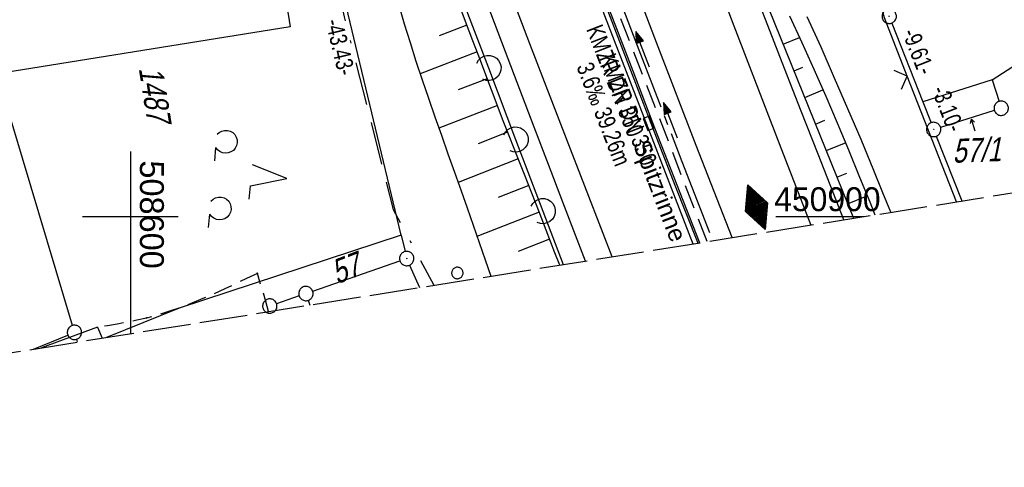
# Model space of a CAD drawing. Extents: x 508367 to 508796, y 450874 to 451833.
# Tile 3 of 37: x 508588 to 508691, y 450874 to 450921. Entities that reach past the tile are written whole.
import ezdxf

# ---------------------------------------------------------------- set-up
doc = ezdxf.new("R2010")
doc.units = 0
doc.header["$LTSCALE"] = 10
doc.header["$MEASUREMENT"] = 0
for name, pattern in [('ACAD_ISO16W100', [73, 15, -6.5, 15, -6.5, 15, -7, 1, -7]), ('ACHSE', [5.5, 4, -0.5, 0.5, -0.5]), ('AUSGEZOGEN', [0]), ('LT00', [0]), ('LT11', [0.3, 0.2, -0.1]), ('LT14', [0.6, 0.5, -0.1]), ('STRICHLINIE2', [0.375, 0.25, -0.125])]:
    doc.linetypes.add(name, pattern=pattern)
doc.layers.get('0').update_dxf_attribs({"linetype": 'LT00'})
for name, color, linetype in [('--EK_FBR', 250, 'LT00'), ('--EK_Halt-Pfeil', 4, 'LT00'), ('--EK_Haltung', 7, 'STRICHLINIE2'), ('--EK_Haltung-Text', 140, 'LT00'), ('--EL_DFK_AB_L', 21, 'LT00'), ('--EL_DFK_AB_P', 7, 'LT00'), ('--EL_Halt-Pfeil', 4, 'LT00'), ('--EL_Haltung', 182, 'STRICHLINIE2'), ('--EL_Haltung-Text', 182, 'LT00'), ('-AX-093', 35, 'ACHSE'), ('-HTP-40O', 11, 'Continuous'), ('ABSTAND', 8, 'LT00'), ('BAB-KABEL', 220, 'ACAD_ISO16W100'), ('BW_TEXT_B', 20, 'AUSGEZOGEN'), ('DFK_AB_L', 21, 'LT00'), ('DFK_AB_P', 7, 'LT00'), ('DFK_FLUR_NR', 250, 'LT00'), ('DFK_FLURNR_PFEIL', 250, 'LT00'), ('DFK_GZPKT', 250, 'LT00'), ('DFK_KATASTER', 250, 'LT00'), ('DFK_NUTZUNG', 250, 'LT00'), ('DFK_VERMPKT', 252, 'LT00'), ('RINNE_TEXT', 11, 'Continuous'), ('V121_AFBR_BAB', 250, 'LT00'), ('V121_BOESCH', 250, 'LT00'), ('V121_BOSCHUNG', 250, 'LT00'), ('V121_FELDWEG', 250, 'LT11'), ('V121_GRABEN', 250, 'LT00'), ('V121_H_BORD', 8, 'LT00'), ('V121_LAERM', 11, 'LT00'), ('V121_LD_MARK', 250, 'LT00'), ('V121_RASTER', 250, 'LT00'), ('V121_RINNE', 182, 'LT00'), ('V121_SINKK', 182, 'LT00'), ('V121_ZAUN', 40, 'LT00'), ('V122_AFBR_BAB', 250, 'LT00'), ('V122_BOESCH', 250, 'LT00'), ('V122_BOSCHUNG', 250, 'LT00'), ('V122_FELDWEG', 250, 'LT11'), ('V122_GRABEN', 250, 'LT00'), ('V122_H_BORD', 8, 'LT00'), ('V122_LAERM', 11, 'LT00'), ('V122_LD_MARK', 250, 'LT00'), ('V122_RASTER', 250, 'LT00'), ('V122_RINNE', 182, 'LT00'), ('V122_SINKK', 182, 'LT00'), ('V122_ZAUN', 40, 'LT00')]:
    doc.layers.add(name, color=color, linetype=linetype)
doc.layers.add('-BLATT_121-RAND', color=7, linetype='LT14', plot=False)
doc.styles.add('Arial', font='ARIAL.TTF')
doc.styles.add('Haltungsbeschriftung', font='ARIAL.TTF', dxfattribs={"width": 0.75})
doc.styles.get("Standard").update_dxf_attribs({"font": 'ARIAL.TTF'})

# ---------------------------------------------------------------- blocks, each defined once
blk = doc.blocks.new('SYMB7060')
at = {"color": 0, "linetype": 'ByBlock'}
for p, q in [((-0.26, 0), (0, 0)), ((-0.08, 0.045), (0, 0)), ((0, 0), (-0.08, -0.045))]:
    blk.add_line(p, q, dxfattribs=at)
blk = doc.blocks.new('SYMB7010')
at = {"color": 0, "linetype": 'ByBlock'}
for points in [[(-0.031408, 0.499213), (-0.093728, 0.49134), (-0.15457, 0.475719), (-0.212975, 0.452595), (-0.268021, 0.422333), (-0.31884, 0.385411), (-0.36463, 0.342411), (-0.40467, 0.29401), (-0.438329, 0.240973), (-0.465074, 0.184136), (-0.484486, 0.124395), (-0.496256, 0.062692), (-0.5002, 0)], [(-0.5002, 0), (-0.496256, -0.062692), (-0.484486, -0.124395), (-0.465075, -0.184136), (-0.438329, -0.240973), (-0.404671, -0.29401), (-0.36463, -0.342411), (-0.31884, -0.385411), (-0.268021, -0.422333), (-0.212975, -0.452595), (-0.154571, -0.475719), (-0.093728, -0.49134), (-0.031408, -0.499213), (0.031408, -0.499213)], [(0.5002, 0), (0.496256, 0.062692), (0.484485, 0.124395), (0.465074, 0.184136), (0.438329, 0.240973), (0.40467, 0.29401), (0.36463, 0.342411), (0.31884, 0.385411), (0.268021, 0.422333), (0.212975, 0.452595), (0.15457, 0.475719), (0.093728, 0.49134), (0.031408, 0.499213), (-0.031408, 0.499213)], [(0.031408, -0.499213), (0.093728, -0.491341), (0.15457, -0.475719), (0.212975, -0.452595), (0.268021, -0.422333), (0.31884, -0.385411), (0.36463, -0.342411), (0.404671, -0.294011), (0.438329, -0.240974), (0.465075, -0.184136), (0.484486, -0.124395), (0.496256, -0.062692), (0.500201, 0)]]:
    blk.add_lwpolyline(points, dxfattribs=at)
blk = doc.blocks.new('SYMB7201')
at = {"color": 0, "linetype": 'ByBlock'}
for p, q in [((0, 0.385), (-0.11, 0.015)), ((-0.255, -0.385), (-0.115, -0.385)), ((0.445, -0.385), (0.585, -0.385))]:
    blk.add_line(p, q, dxfattribs=at)
for points in [[(0.25, 0.015), (0.11, 0.015), (0, 0.385)], [(-0.393816, -0.383308), (-0.416239, -0.362945), (-0.432849, -0.337617), (-0.442589, -0.308936), (-0.444836, -0.27873), (-0.439449, -0.248923), (-0.426769, -0.221415), (-0.407606, -0.197958), (-0.38318, -0.180047), (-0.355047, -0.168823), (-0.325, -0.165), (-0.294953, -0.168823), (-0.26682, -0.180047), (-0.242394, -0.197959), (-0.223231, -0.221415), (-0.210551, -0.248923), (-0.205164, -0.27873), (-0.207411, -0.308936), (-0.21715, -0.337617), (-0.233761, -0.362945), (-0.256184, -0.383308)], [(0.306185, -0.383308), (0.283761, -0.362945), (0.267151, -0.337617), (0.257411, -0.308936), (0.255164, -0.27873), (0.260552, -0.248923), (0.273231, -0.221415), (0.292394, -0.197958), (0.31682, -0.180047), (0.344953, -0.168823), (0.375, -0.165), (0.405047, -0.168823), (0.43318, -0.180047), (0.457606, -0.197959), (0.476769, -0.221415), (0.489449, -0.248923), (0.494836, -0.27873), (0.492589, -0.308936), (0.48285, -0.337617), (0.466239, -0.362945), (0.443816, -0.383308)]]:
    blk.add_lwpolyline(points, dxfattribs=at)
blk = doc.blocks.new('SYMB0003')
at = {"color": 0, "linetype": 'ByBlock'}
for p, q in [((-0.015712, 0), (0.010166, 0.012015)), ((0, -0.021257), (-0.015712, 0)), ((0.010166, 0.012015), (0, -0.021257))]:
    blk.add_line(p, q, dxfattribs=at)
for points in [[(-0.031395, 0.499013), (-0.093691, 0.491144), (-0.154509, 0.475528), (-0.21289, 0.452414), (-0.267913, 0.422164), (-0.318712, 0.385257), (-0.364484, 0.342274), (-0.404509, 0.293893), (-0.438154, 0.240877), (-0.464888, 0.184062), (-0.484292, 0.124345), (-0.496058, 0.062667), (-0.5, 0)], [(-0.5, 0), (-0.496058, -0.062667), (-0.484292, -0.124345), (-0.464888, -0.184062), (-0.438154, -0.240877), (-0.404509, -0.293893), (-0.364485, -0.342274), (-0.318712, -0.385257), (-0.267914, -0.422164), (-0.21289, -0.452414), (-0.154509, -0.475529), (-0.093691, -0.491144), (-0.031395, -0.499014), (0.031395, -0.499014)], [(0.5, 0), (0.496057, 0.062667), (0.484292, 0.124345), (0.464888, 0.184062), (0.438153, 0.240877), (0.404509, 0.293893), (0.364484, 0.342274), (0.318712, 0.385257), (0.267913, 0.422164), (0.21289, 0.452414), (0.154509, 0.475528), (0.093691, 0.491144), (0.031395, 0.499013), (-0.031395, 0.499013)], [(0.031395, -0.499014), (0.093691, -0.491144), (0.154509, -0.475529), (0.21289, -0.452414), (0.267914, -0.422164), (0.318712, -0.385257), (0.364485, -0.342274), (0.404509, -0.293893), (0.438154, -0.240877), (0.464889, -0.184062), (0.484292, -0.124345), (0.496058, -0.062667), (0.5, 0)]]:
    blk.add_lwpolyline(points, dxfattribs=at)
blk = doc.blocks.new('SYMB0011')
at = {"color": 0, "linetype": 'ByBlock'}
for p, q in [((0.5, 0), (-0.5, 0)), ((0, 0.5), (0, -0.5))]:
    blk.add_line(p, q, dxfattribs=at)
blk = doc.blocks.new('SYMB7122')
at = {"color": 0, "linetype": 'ByBlock'}
for points in [[(-0.109975, -0.002365), (-0.106745, 0.026562), (-0.096041, 0.053629), (-0.078613, 0.076941), (-0.055681, 0.094866), (-0.028851, 0.106149), (0, 0.11)], [(0, 0.11), (0.028851, 0.106149), (0.055681, 0.094866), (0.078613, 0.076941), (0.096041, 0.053629), (0.106745, 0.026562), (0.109975, -0.002365)], [(-0.075234, -0.080249), (-0.093647, -0.057708), (-0.105504, -0.031126), (-0.109975, -0.002365)], [(0.109975, -0.002365), (0.105504, -0.031126), (0.093647, -0.057708), (0.075234, -0.080249)]]:
    blk.add_lwpolyline(points, dxfattribs=at)
blk = doc.blocks.new('SYMB0024')
at = {"color": 0, "linetype": 'ByBlock'}
for p, q in [((-0.5, 0.5), (0, 0)), ((0, 0), (0.5, 0.5))]:
    blk.add_line(p, q, dxfattribs=at)
blk = doc.blocks.new('SYMB0652')
at = {"color": 0, "linetype": 'ByBlock'}
blk.add_lwpolyline([(-0.15, -0.075), (0.15, -0.075), (0.15, 0.075), (-0.15, 0.075), (-0.15, -0.075)], dxfattribs=at)
blk = doc.blocks.new('SYMB71')
at = {"color": 0, "linetype": 'ByBlock'}
for p, q in [((-0.5, 0), (0, 0.25)), ((-0.08, -0.21), (-0.08, 0.21)), ((-0.06, -0.22), (-0.06, 0.22)), ((-0.04, -0.23), (-0.04, 0.23)), ((-0.02, -0.24), (-0.02, 0.24)), ((0, 0.25), (0.5, 0)), ((0, -0.25), (0, 0.25)), ((0.02, -0.24), (0.02, 0.24)), ((0.04, -0.23), (0.04, 0.23)), ((0.06, -0.22), (0.06, 0.22)), ((0.08, -0.21), (0.08, 0.21)), ((0, -0.25), (-0.5, 0)), ((-0.5, 0), (-0.5, 0)), ((-0.48, -0.01), (-0.48, 0.01)), ((-0.46, -0.02), (-0.46, 0.02)), ((-0.44, -0.03), (-0.44, 0.03)), ((-0.42, -0.04), (-0.42, 0.04)), ((-0.4, -0.05), (-0.4, 0.05)), ((-0.38, -0.06), (-0.38, 0.06)), ((-0.36, -0.07), (-0.36, 0.07)), ((-0.34, -0.08), (-0.34, 0.08)), ((-0.32, -0.09), (-0.32, 0.09)), ((-0.3, -0.1), (-0.3, 0.1)), ((-0.28, -0.11), (-0.28, 0.11)), ((-0.26, -0.12), (-0.26, 0.12)), ((-0.24, -0.13), (-0.24, 0.13)), ((-0.22, -0.14), (-0.22, 0.14)), ((-0.2, -0.15), (-0.2, 0.15)), ((-0.18, -0.16), (-0.18, 0.16)), ((-0.16, -0.17), (-0.16, 0.17)), ((-0.14, -0.18), (-0.14, 0.18)), ((-0.12, -0.19), (-0.12, 0.19)), ((-0.1, -0.2), (-0.1, 0.2)), ((0.5, 0), (0, -0.25)), ((0.1, -0.2), (0.1, 0.2)), ((0.12, -0.19), (0.12, 0.19)), ((0.14, -0.18), (0.14, 0.18)), ((0.16, -0.17), (0.16, 0.17)), ((0.18, -0.16), (0.18, 0.16)), ((0.2, -0.15), (0.2, 0.15)), ((0.22, -0.14), (0.22, 0.14)), ((0.24, -0.13), (0.24, 0.13)), ((0.26, -0.12), (0.26, 0.12)), ((0.28, -0.11), (0.28, 0.11)), ((0.3, -0.1), (0.3, 0.1)), ((0.32, -0.09), (0.32, 0.09)), ((0.34, -0.08), (0.34, 0.08)), ((0.36, -0.07), (0.36, 0.07)), ((0.38, -0.06), (0.38, 0.06)), ((0.4, -0.05), (0.4, 0.05)), ((0.42, -0.04), (0.42, 0.04)), ((0.44, -0.03), (0.44, 0.03)), ((0.46, -0.02), (0.46, 0.02)), ((0.48, -0.01), (0.48, 0.01))]:
    blk.add_line(p, q, dxfattribs=at)
blk = doc.blocks.new('SYMB0070')
at = {"color": 0, "linetype": 'ByBlock'}
for p, q in [((-0.5, 0), (0.2, 0)), ((0.5, 0), (0.2, 0.1)), ((0.2, 0.1), (0.2, 0)), ((0.468, 0), (0.21, 0.086)), ((0.21, 0.086), (0.21, -0.086)), ((0.21, -0.086), (0.468, 0)), ((0.22, -0.072), (0.437, 0)), ((0.23, -0.058), (0.405, 0)), ((0.24, -0.045), (0.374, 0)), ((0.342, 0), (0.25, 0.031)), ((0.25, 0.031), (0.25, -0.031)), ((0.25, -0.031), (0.342, 0)), ((0.26, -0.017), (0.31, 0)), ((0.27, -0.003), (0.279, 0))]:
    blk.add_line(p, q, dxfattribs=at)
for points in [[(0.2, 0), (0.2, -0.1), (0.5, 0)], [(0.437, 0), (0.22, 0.072), (0.22, -0.072)], [(0.405, 0), (0.23, 0.058), (0.23, -0.058)], [(0.374, 0), (0.24, 0.045), (0.24, -0.045)], [(0.31, 0), (0.26, 0.017), (0.26, -0.017)], [(0.279, 0), (0.27, 0.003), (0.27, -0.003)]]:
    blk.add_lwpolyline(points, dxfattribs=at)

msp = doc.modelspace()

# ---------------------------------------------------------------- linework, layer by layer
at = {"layer": '--EK_FBR'}
for points in [[(508674.63, 450899.66), (508673.82, 450901.72), (508671.93, 450906.51), (508670.17, 450911), (508668.41, 450915.48), (508666.67, 450919.97), (508664.94, 450924.46), (508663.22, 450928.96), (508661.51, 450933.46), (508659.93, 450937.67), (508658.36, 450941.89), (508656.8, 450946.1), (508655.24, 450950.32), (508653.69, 450954.55), (508652.14, 450958.77), (508650.6, 450962.99), (508649.18, 450966.87), (508647.76, 450970.75), (508646.35, 450974.63), (508645.94, 450975.78)], [(508647.61, 450895.35), (508646.74, 450897.59), (508645.23, 450901.51), (508643.73, 450905.43), (508642.23, 450909.35), (508640.73, 450913.27), (508639.23, 450917.2), (508637.69, 450921.27), (508636.14, 450925.34), (508634.6, 450929.41), (508633.07, 450933.49), (508631.54, 450937.57), (508630.02, 450941.65), (508627.77, 450947.78), (508625.53, 450953.91), (508623.31, 450960.05), (508621.86, 450964.13)], [(508674.63, 450899.66), (508673.82, 450901.72), (508671.93, 450906.51), (508670.17, 450911), (508668.41, 450915.48), (508666.67, 450919.97), (508664.94, 450924.46)], [(508647.61, 450895.35), (508646.74, 450897.59), (508645.23, 450901.51), (508643.73, 450905.43), (508642.23, 450909.35), (508640.73, 450913.27), (508639.23, 450917.2), (508637.69, 450921.27)]]:
    msp.add_lwpolyline(points, dxfattribs=at)
at = {"layer": '--EK_FBR', "color": 2}
for points in [[(508662.95, 450897.8), (508661.38, 450901.8), (508659.19, 450907.41), (508657.02, 450913.03), (508654.86, 450918.65), (508652.71, 450924.27), (508650.57, 450929.9), (508648.74, 450934.76), (508646.92, 450939.61), (508645.1, 450944.47), (508643.3, 450949.34), (508641.51, 450954.21), (508639.73, 450959.08), (508638.26, 450963.14), (508636.8, 450967.2), (508635.54, 450970.74)], [(508662.95, 450897.8), (508661.38, 450901.8), (508659.19, 450907.41), (508657.02, 450913.03), (508654.86, 450918.65), (508652.71, 450924.27)]]:
    msp.add_lwpolyline(points, dxfattribs=at)
at = {"layer": '--EK_Haltung'}
msp.add_line((508660.34, 450897.38), (508648.72, 450927.29), dxfattribs=at)
at = {"layer": '--EL_DFK_AB_L'}
for p, q in [((508628.32, 450898.04), (508618.94, 450937.11)), ((508679.65, 450920.23), (508682.89, 450911.99)), ((508682.89, 450911.99), (508683.75, 450909.8)), ((508684.29, 450908.4), (508686.96, 450901.63)), ((508628.32, 450898.04), (508628.73, 450896.34)), ((508629.2, 450894.92), (508630.23, 450892.58))]:
    msp.add_line(p, q, dxfattribs=at)
at = {"layer": '--EL_Haltung'}
msp.add_line((508660.34, 450897.38), (508648.72, 450927.29), dxfattribs=at)
at = {"layer": '-AX-093', "ltscale": 0.2}
msp.add_lwpolyline([(508593.43, 451092.82), (508597.52, 451079.3), (508601.7, 451065.8), (508605.94, 451052.32), (508610.27, 451038.87), (508614.67, 451025.44), (508619.15, 451012.04), (508623.7, 450998.66), (508628.33, 450985.31), (508633.03, 450971.98), (508637.81, 450958.68), (508642.66, 450945.41), (508647.59, 450932.17), (508652.6, 450918.95), (508657.67, 450905.77), (508660.92, 450897.47)], dxfattribs=at)
at = {"layer": '-BLATT_121-RAND'}
msp.add_lwpolyline([(508366.71, 451787.23), (508512.47, 450873.79), (508795.89, 450919.01), (508650.12, 451832.45), (508366.71, 451787.23)], dxfattribs=at)
at = {"layer": 'BAB-KABEL', "ltscale": 0.03, "flags": 128}
msp.add_lwpolyline([(508481.13, 451805.49), (508478.84, 451792.34), (508487.53, 451759.38), (508487.31, 451756.49), (508474.35, 451741.91), (508468.83, 451735.71), (508475.95, 451649.56), (508469.74, 451597.11), (508469.51, 451571.11), (508469.05, 451544.18), (508471.27, 451515.16), (508471.84, 451512.79), (508471.5, 451511.44), (508473.75, 451501.97), (508475.56, 451491.8), (508479.63, 451452.23), (508484.87, 451407.11), (508486.67, 451393.18), (508505.81, 451340.85), (508508.11, 451333.69), (508512.99, 451311.23), (508516.79, 451293.97), (508526.19, 451263.36), (508527.76, 451255), (508529.06, 451245.61), (508536.66, 451213.69), (508542.4, 451189.94), (508551.83, 451153.06), (508568.82, 451102.09), (508574.05, 451078.79), (508579.27, 451054.79), (508581.62, 451046.96), (508586.59, 451032.08), (508591.03, 451018.51), (508595.2, 451005.73), (508599.04, 450995.06), (508614.65, 450954.69), (508622.36, 450920.86), (508627.49, 450900.73), (508631.74, 450892.82)], dxfattribs=at)
at = {"layer": 'BW_TEXT_B'}
msp.add_lwpolyline([(508610.67, 450957.8), (508616.73, 450919.82), (508585.85, 450914.89), (508579.79, 450952.88)], close=True, dxfattribs=at)
at = {"layer": 'DFK_AB_L'}
for p, q in [((508628.32, 450898.04), (508618.94, 450937.11)), ((508679.65, 450920.23), (508682.89, 450911.99)), ((508682.89, 450911.99), (508683.75, 450909.8)), ((508684.29, 450908.4), (508686.96, 450901.63)), ((508628.32, 450898.04), (508628.73, 450896.34)), ((508629.2, 450894.92), (508630.23, 450892.58))]:
    msp.add_line(p, q, dxfattribs=at)
at = {"layer": 'DFK_KATASTER'}
for p, q in [((508593.94, 450888.61), (508582.54, 450926.7)), ((508690.15, 450914.28), (508696.41, 450918.37)), ((508690.15, 450914.28), (508682.89, 450911.99)), ((508690.15, 450914.28), (508690.86, 450912.03)), ((508690.36, 450911.09), (508684.74, 450909.32)), ((508628.32, 450898.04), (508605.12, 450890.43)), ((508619.07, 450892.19), (508628.19, 450895.36)), ((508617.65, 450891.7), (508615.29, 450890.89)), ((508618.61, 450891.24), (508618.78, 450890.75)), ((508605.12, 450890.43), (508597.49, 450887.35)), ((508589.86, 450886.13), (508593.46, 450887.61)), ((508594.36, 450887.17), (508594.44, 450886.93))]:
    msp.add_line(p, q, dxfattribs=at)
at = {"layer": 'V121_AFBR_BAB'}
msp.add_line((508596.57, 450888.42), (508590.7, 450886.27), dxfattribs=at)
at = {"layer": 'V121_AFBR_BAB', "color": 0}
msp.add_lwpolyline([(508662.95, 450897.8), (508661.38, 450901.8), (508659.19, 450907.41), (508657.02, 450913.03), (508654.86, 450918.65), (508652.71, 450924.27)], dxfattribs=at)
at = {"layer": 'V121_AFBR_BAB'}
for points in [[(508674.63, 450899.66), (508673.82, 450901.72), (508671.93, 450906.51), (508670.17, 450911), (508668.41, 450915.48), (508666.67, 450919.97), (508664.94, 450924.46)], [(508647.61, 450895.35), (508646.74, 450897.59), (508645.23, 450901.51), (508643.73, 450905.43), (508642.23, 450909.35), (508640.73, 450913.27), (508639.23, 450917.2), (508637.69, 450921.27)]]:
    msp.add_lwpolyline(points, dxfattribs=at)
at = {"layer": 'V121_BOESCH'}
for points in [[(508662.07, 450934.96), (508662.69, 450932.69), (508663.39, 450930.45), (508664.18, 450928.23), (508665.05, 450926.05), (508675.62, 450899.82)], [(508628.08, 450922.11), (508628.65, 450920.14), (508629.25, 450918.19), (508629.87, 450916.24), (508630.52, 450914.3), (508631.18, 450912.36), (508631.85, 450910.43), (508632.53, 450908.5), (508633.22, 450906.57), (508633.9, 450904.64), (508634.58, 450902.7), (508635.21, 450900.9), (508635.84, 450899.09), (508636.47, 450897.28), (508637.1, 450895.48), (508637.7, 450893.77)], [(508644.91, 450894.92), (508644.41, 450896.22), (508643.5, 450898.57), (508642.74, 450900.5), (508641.98, 450902.44), (508641.21, 450904.38), (508640.45, 450906.31), (508639.69, 450908.25), (508638.93, 450910.19), (508638.15, 450912.23), (508637.38, 450914.27), (508636.61, 450916.31), (508635.83, 450918.35), (508635.06, 450920.39), (508634.27, 450922.43)]]:
    msp.add_lwpolyline(points, dxfattribs=at)
at = {"layer": 'V121_BOSCHUNG'}
for p, q in [((508635.2, 450920.02), (508632.29, 450918.9)), ((508668.29, 450918.02), (508670, 450918.71)), ((508636.27, 450917.21), (508630.31, 450914.93)), ((508669.41, 450915.24), (508670.32, 450915.61)), ((508637.33, 450914.4), (508634.3, 450913.24)), ((508670.53, 450912.46), (508672.44, 450913.23)), ((508638.39, 450911.61), (508632.27, 450909.25)), ((508671.65, 450909.67), (508672.64, 450910.07)), ((508639.46, 450908.82), (508636.37, 450907.61)), ((508672.77, 450906.89), (508674.8, 450907.71)), ((508640.55, 450906.03), (508634.28, 450903.57)), ((508673.89, 450904.11), (508674.92, 450904.52)), ((508641.66, 450903.24), (508638.46, 450901.99)), ((508675.01, 450901.33), (508677.07, 450902.16)), ((508642.76, 450900.45), (508636.25, 450897.9)), ((508643.85, 450897.65), (508640.55, 450896.36))]:
    msp.add_line(p, q, dxfattribs=at)
at = {"layer": 'V121_FELDWEG'}
msp.add_line((508596.57, 450888.42), (508597.04, 450887.28), dxfattribs=at)
at = {"layer": 'V121_FELDWEG', "flags": 128}
for points in [[(508613.29, 450894.06), (508612.15, 450893.51), (508611.01, 450892.97), (508609.87, 450892.44), (508608.73, 450891.92), (508607.58, 450891.42), (508606.42, 450890.95), (508605.26, 450890.5), (508604.08, 450890.09), (508602.89, 450889.72), (508601.69, 450889.39), (508600.68, 450889.16), (508599.66, 450888.95), (508598.63, 450888.76), (508597.6, 450888.58), (508596.57, 450888.42)], [(508614.46, 450890.06), (508614.17, 450891.1), (508613.29, 450894.06)]]:
    msp.add_lwpolyline(points, dxfattribs=at)
at = {"layer": 'V121_GRABEN'}
for points in [[(508668.94, 450920.98), (508670.23, 450918.2), (508671.49, 450915.41), (508672.72, 450912.6), (508673.92, 450909.79), (508675.11, 450906.96), (508676.27, 450904.13), (508677.33, 450901.52), (508677.86, 450900.18)], [(508679.52, 450900.44), (508678.71, 450902.47), (508677.76, 450904.81), (508676.42, 450908.05), (508675.05, 450911.27), (508673.66, 450914.48), (508672.24, 450917.69), (508670.8, 450920.88)]]:
    msp.add_lwpolyline(points, dxfattribs=at)
at = {"layer": 'V121_H_BORD'}
msp.add_lwpolyline([(508659.54, 450897.25), (508659.52, 450897.32), (508657.19, 450903.27), (508654.87, 450909.23), (508652.57, 450915.19), (508650.28, 450921.16), (508648, 450927.13), (508645.74, 450933.11), (508643.5, 450939.09), (508641.27, 450945.08), (508638.72, 450952.04), (508636.18, 450959.01), (508633.68, 450965.99), (508631.2, 450972.98), (508628.74, 450979.97), (508626.3, 450986.98), (508623.89, 450993.99), (508622.17, 450999.01), (508620.47, 451004.04), (508618.77, 451009.07), (508617.08, 451014.1), (508615.39, 451019.13), (508613.7, 451024.16), (508612.02, 451029.2)], dxfattribs=at)
at = {"layer": 'V121_LAERM'}
for p, q in [((508634.61, 450923.01), (508637.45, 450915.53)), ((508637.45, 450915.53), (508640.29, 450908.05)), ((508640.29, 450908.05), (508643.13, 450900.57)), ((508643.13, 450900.57), (508645.26, 450894.97))]:
    msp.add_line(p, q, dxfattribs=at)
at = {"layer": 'V121_LD_MARK'}
for points in [[(508650.39, 450895.79), (508649.44, 450898.21), (508645.6, 450908.12), (508641.79, 450918.04), (508638.44, 450926.86), (508635.12, 450935.7), (508631.84, 450944.54), (508628.59, 450953.4), (508625.36, 450962.27), (508622.18, 450971.15), (508619.03, 450980.05), (508615.91, 450988.95), (508612.83, 450997.87), (508609.79, 451006.81), (508606.78, 451015.75), (508603.83, 451024.65), (508600.92, 451033.57), (508598.04, 451042.5), (508595.2, 451051.44), (508592.4, 451060.39), (508589.63, 451069.35), (508586.89, 451078.32), (508584.19, 451087.3), (508581.52, 451096.29)], [(508604.79, 451090.16), (508607.27, 451082), (508609.78, 451073.85), (508612.73, 451064.39), (508615.72, 451054.95), (508618.75, 451045.51), (508621.82, 451036.09), (508624.93, 451026.68), (508628.08, 451017.29), (508631.26, 451007.9), (508634.49, 450998.53), (508637.74, 450989.17), (508642.79, 450974.91), (508647.91, 450960.67), (508653.12, 450946.46), (508658.42, 450932.29), (508663.1, 450919.95), (508667.84, 450907.64), (508671.18, 450899.11)]]:
    msp.add_lwpolyline(points, dxfattribs=at)
at = {"layer": 'V121_RASTER'}
for p, q in [((508600, 450906.81), (508600, 450887.75)), ((508595, 450900), (508605, 450900)), ((508595, 450900), (508605, 450900)), ((508667.5, 450900), (508676.75, 450900))]:
    msp.add_line(p, q, dxfattribs=at)
at = {"layer": 'V121_RINNE'}
for points in [[(508611.37, 451028.91), (508614.86, 451018.31), (508623.16, 450993.75), (508631.73, 450969.34), (508640.65, 450944.82), (508649.59, 450921.03), (508658.84, 450897.14)], [(508659.36, 450897.22), (508659.34, 450897.27), (508656.99, 450903.26), (508654.66, 450909.26), (508652.34, 450915.26), (508650.03, 450921.27), (508645.53, 450933.15), (508641.08, 450945.05), (508639.27, 450949.95), (508637.48, 450954.86), (508635.69, 450959.77), (508633.92, 450964.68), (508632.16, 450969.6), (508630.44, 450974.46), (508628.73, 450979.31), (508627.03, 450984.18), (508625.35, 450989.04), (508623.67, 450993.91), (508622.26, 450998), (508620.86, 451002.09), (508619.47, 451006.18)]]:
    msp.add_lwpolyline(points, dxfattribs=at)
at = {"layer": 'V121_ZAUN'}
msp.add_line((508686.39, 450901.54), (508681.26, 450914.68), dxfattribs=at)
msp.add_lwpolyline([(508681.26, 450914.68), (508678.88, 450920.77), (508676.59, 450928.92)], dxfattribs=at)
at = {"layer": 'V122_AFBR_BAB'}
msp.add_line((508596.57, 450888.42), (508590.7, 450886.27), dxfattribs=at)
for points in [[(508674.63, 450899.66), (508673.82, 450901.72), (508671.93, 450906.51), (508670.17, 450911), (508668.41, 450915.48), (508666.67, 450919.97), (508664.94, 450924.46), (508663.22, 450928.96), (508661.51, 450933.46), (508659.93, 450937.67), (508658.36, 450941.89), (508656.8, 450946.1), (508655.24, 450950.32), (508653.69, 450954.55), (508652.14, 450958.77), (508650.6, 450962.99), (508649.18, 450966.87), (508647.76, 450970.75), (508646.35, 450974.63), (508645.94, 450975.78)], [(508647.61, 450895.35), (508646.74, 450897.59), (508645.23, 450901.51), (508643.73, 450905.43), (508642.23, 450909.35), (508640.73, 450913.27), (508639.23, 450917.2), (508637.69, 450921.27), (508636.14, 450925.34), (508634.6, 450929.41), (508633.07, 450933.49), (508631.54, 450937.57), (508630.02, 450941.65), (508627.77, 450947.78), (508625.53, 450953.91), (508623.31, 450960.05), (508621.86, 450964.13)]]:
    msp.add_lwpolyline(points, dxfattribs=at)
at = {"layer": 'V122_AFBR_BAB', "color": 0}
msp.add_lwpolyline([(508662.95, 450897.8), (508661.38, 450901.8), (508659.19, 450907.41), (508657.02, 450913.03), (508654.86, 450918.65), (508652.71, 450924.27), (508650.57, 450929.9), (508648.74, 450934.76), (508646.92, 450939.61), (508645.1, 450944.47), (508643.3, 450949.34), (508641.51, 450954.21), (508639.73, 450959.08), (508638.26, 450963.14), (508636.8, 450967.2), (508635.54, 450970.74)], dxfattribs=at)
at = {"layer": 'V122_BOESCH'}
for points in [[(508662.07, 450934.96), (508662.69, 450932.69), (508663.39, 450930.45), (508664.18, 450928.23), (508665.05, 450926.05), (508675.62, 450899.82)], [(508628.08, 450922.11), (508628.65, 450920.14), (508629.25, 450918.19), (508629.87, 450916.24), (508630.52, 450914.3), (508631.18, 450912.36), (508631.85, 450910.43), (508632.53, 450908.5), (508633.22, 450906.57), (508633.9, 450904.64), (508634.58, 450902.7), (508635.21, 450900.9), (508635.84, 450899.09), (508636.47, 450897.28), (508637.1, 450895.48), (508637.7, 450893.77)], [(508644.91, 450894.92), (508644.41, 450896.22), (508643.5, 450898.57), (508642.74, 450900.5), (508641.98, 450902.44), (508641.21, 450904.38), (508640.45, 450906.31), (508639.69, 450908.25), (508638.93, 450910.19), (508638.15, 450912.23), (508637.38, 450914.27), (508636.61, 450916.31), (508635.83, 450918.35), (508635.06, 450920.39), (508634.27, 450922.43)]]:
    msp.add_lwpolyline(points, dxfattribs=at)
at = {"layer": 'V122_BOSCHUNG'}
for p, q in [((508635.2, 450920.02), (508632.29, 450918.9)), ((508668.29, 450918.02), (508670, 450918.71)), ((508636.27, 450917.21), (508630.31, 450914.93)), ((508669.41, 450915.24), (508670.32, 450915.61)), ((508637.33, 450914.4), (508634.3, 450913.24)), ((508670.53, 450912.46), (508672.44, 450913.23)), ((508638.39, 450911.61), (508632.27, 450909.25)), ((508671.65, 450909.67), (508672.64, 450910.07)), ((508639.46, 450908.82), (508636.37, 450907.61)), ((508672.77, 450906.89), (508674.8, 450907.71)), ((508640.55, 450906.03), (508634.28, 450903.57)), ((508673.89, 450904.11), (508674.92, 450904.52)), ((508641.66, 450903.24), (508638.46, 450901.99)), ((508675.01, 450901.33), (508677.07, 450902.16)), ((508642.76, 450900.45), (508636.25, 450897.9)), ((508643.85, 450897.65), (508640.55, 450896.36))]:
    msp.add_line(p, q, dxfattribs=at)
at = {"layer": 'V122_FELDWEG', "flags": 128}
for points in [[(508613.29, 450894.06), (508612.15, 450893.51), (508611.01, 450892.97), (508609.87, 450892.44), (508608.73, 450891.92), (508607.58, 450891.42), (508606.42, 450890.95), (508605.26, 450890.5), (508604.08, 450890.09), (508602.89, 450889.72), (508601.69, 450889.39), (508600.68, 450889.16), (508599.66, 450888.95), (508598.63, 450888.76), (508597.6, 450888.58), (508596.57, 450888.42)], [(508614.46, 450890.06), (508614.17, 450891.1), (508613.29, 450894.06)], [(508596.57, 450888.42), (508597.04, 450887.28)]]:
    msp.add_lwpolyline(points, dxfattribs=at)
at = {"layer": 'V122_GRABEN'}
for points in [[(508668.94, 450920.98), (508670.23, 450918.2), (508671.49, 450915.41), (508672.72, 450912.6), (508673.92, 450909.79), (508675.11, 450906.96), (508676.27, 450904.13), (508677.33, 450901.52), (508677.86, 450900.18)], [(508679.52, 450900.44), (508678.71, 450902.47), (508677.76, 450904.81), (508676.42, 450908.05), (508675.05, 450911.27), (508673.66, 450914.48), (508672.24, 450917.69), (508670.8, 450920.88)]]:
    msp.add_lwpolyline(points, dxfattribs=at)
at = {"layer": 'V122_H_BORD'}
msp.add_lwpolyline([(508659.54, 450897.25), (508659.52, 450897.32), (508657.19, 450903.27), (508654.87, 450909.23), (508652.57, 450915.19), (508650.28, 450921.16), (508648, 450927.13), (508645.74, 450933.11), (508643.5, 450939.09), (508641.27, 450945.08), (508638.72, 450952.04), (508636.18, 450959.01), (508633.68, 450965.99), (508632.51, 450969.28)], dxfattribs=at)
at = {"layer": 'V122_LAERM'}
for p, q in [((508634.61, 450923.01), (508637.45, 450915.53)), ((508637.45, 450915.53), (508640.29, 450908.05)), ((508640.29, 450908.05), (508643.13, 450900.57)), ((508643.13, 450900.57), (508645.26, 450894.97))]:
    msp.add_line(p, q, dxfattribs=at)
at = {"layer": 'V122_LD_MARK'}
for points in [[(508642.99, 450974.35), (508647.91, 450960.67), (508653.12, 450946.46), (508658.42, 450932.29), (508663.1, 450919.95), (508667.84, 450907.64), (508671.18, 450899.11)], [(508650.39, 450895.79), (508649.44, 450898.21), (508645.6, 450908.12), (508641.79, 450918.04), (508638.44, 450926.86), (508635.12, 450935.7), (508631.84, 450944.54), (508628.59, 450953.4), (508625.36, 450962.27), (508624.28, 450965.3)]]:
    msp.add_lwpolyline(points, dxfattribs=at)
at = {"layer": 'V122_RASTER'}
for p, q in [((508600, 450905), (508600, 450895)), ((508595, 450900), (508605, 450900))]:
    msp.add_line(p, q, dxfattribs=at)
at = {"layer": 'V122_RINNE'}
for points in [[(508631.87, 450968.97), (508640.65, 450944.82), (508649.59, 450921.03), (508658.84, 450897.14)], [(508659.36, 450897.22), (508659.34, 450897.27), (508656.99, 450903.26), (508654.66, 450909.26), (508652.34, 450915.26), (508650.03, 450921.27), (508645.53, 450933.15), (508641.08, 450945.05), (508639.27, 450949.95), (508637.48, 450954.86), (508635.69, 450959.77), (508633.92, 450964.68), (508632.31, 450969.18)]]:
    msp.add_lwpolyline(points, dxfattribs=at)
at = {"layer": 'V122_ZAUN'}
msp.add_line((508686.39, 450901.54), (508681.26, 450914.68), dxfattribs=at)
msp.add_lwpolyline([(508681.26, 450914.68), (508678.88, 450920.77), (508676.59, 450928.92)], dxfattribs=at)

# ---------------------------------------------------------------- block references
at = {"layer": '--EK_Halt-Pfeil', "xscale": 3.999999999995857, "yscale": 4, "zscale": 4, "rotation": 111.2323799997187}
msp.add_blockref('SYMB0070', (508656.49, 450910.05), dxfattribs=at)
at = {"layer": '--EL_DFK_AB_P', "xscale": 1.500000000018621, "yscale": 1.5, "zscale": 1.5, "rotation": 264.7377099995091}
for p in [(508679.37, 450920.93), (508684.02, 450909.1), (508628.9, 450895.61)]:
    msp.add_blockref('SYMB0003', p, dxfattribs=at)
at = {"layer": '--EL_Halt-Pfeil', "xscale": 3.999999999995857, "yscale": 4, "zscale": 4, "rotation": 111.2323799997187}
msp.add_blockref('SYMB0070', (508653.58, 450917.48), dxfattribs=at)
at = {"layer": '-HTP-40O', "xscale": 4.999999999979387, "yscale": 5, "zscale": 5, "rotation": 291.4310160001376}
msp.add_blockref('SYMB71', (508665.49, 450900.98), dxfattribs=at)
at = {"layer": 'DFK_AB_P', "xscale": 1.500000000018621, "yscale": 1.5, "zscale": 1.5, "rotation": 264.7377099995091}
for p in [(508679.37, 450920.93), (508684.02, 450909.1), (508628.9, 450895.61)]:
    msp.add_blockref('SYMB0003', p, dxfattribs=at)
at = {"layer": 'DFK_FLURNR_PFEIL', "xscale": 5, "yscale": 5, "zscale": 5, "rotation": 107.1625400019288}
msp.add_blockref('SYMB7060', (508687.96, 450910.17), dxfattribs=at)
at = {"layer": 'DFK_GZPKT', "xscale": 1.500000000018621, "yscale": 1.5, "zscale": 1.5, "rotation": 264.7377099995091}
for p in [(508691.08, 450911.32), (508618.36, 450891.95), (508614.58, 450890.64), (508594.15, 450887.89)]:
    msp.add_blockref('SYMB7010', p, dxfattribs=at)
at = {"layer": 'DFK_NUTZUNG', "xscale": 10.00000000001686, "yscale": 10, "zscale": 10, "rotation": 264.7377100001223}
msp.add_blockref('SYMB7201', (508612.52, 450904.32), dxfattribs=at)
at = {"layer": 'DFK_VERMPKT', "xscale": 1.200000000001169, "yscale": 1.200000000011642, "zscale": 1.2, "rotation": 264.7377100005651}
msp.add_blockref('SYMB7010', (508634.2, 450894.1), dxfattribs=at)
at = {"layer": 'V121_FELDWEG', "xscale": 0.1, "yscale": 0.1, "zscale": 0.1, "rotation": 279.0666}
for p in [(508613.29, 450894.06), (508614.17, 450891.1), (508601.69, 450889.39)]:
    msp.add_blockref('SYMB0011', p, dxfattribs=at)
at = {"layer": 'V121_LAERM', "xscale": 12, "yscale": 12, "zscale": 12, "rotation": 290.80037}
for p in [(508637.45, 450915.53), (508640.29, 450908.05), (508643.13, 450900.57)]:
    msp.add_blockref('SYMB7122', p, dxfattribs=at)
at = {"layer": 'V121_SINKK', "xscale": 4.500000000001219, "yscale": 4.499999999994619, "zscale": 4.5, "rotation": 291.1667407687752}
msp.add_blockref('SYMB0652', (508654.18, 450909.75), dxfattribs=at)
at = {"layer": 'V121_ZAUN', "xscale": 2.1, "yscale": 2.1, "zscale": 2.1, "rotation": 111.31206}
msp.add_blockref('SYMB0024', (508681.26, 450914.68), dxfattribs=at)
at = {"layer": 'V122_FELDWEG', "xscale": 0.1, "yscale": 0.1, "zscale": 0.1, "rotation": 295.821}
for p in [(508613.29, 450894.06), (508614.17, 450891.1), (508601.69, 450889.39)]:
    msp.add_blockref('SYMB0011', p, dxfattribs=at)
at = {"layer": 'V122_LAERM', "xscale": 12, "yscale": 12, "zscale": 12, "rotation": 290.80325}
for p in [(508637.45, 450915.53), (508640.29, 450908.05), (508643.13, 450900.57)]:
    msp.add_blockref('SYMB7122', p, dxfattribs=at)
at = {"layer": 'V122_SINKK', "xscale": 4.499999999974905, "yscale": 4.499999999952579, "zscale": 4.5, "rotation": 111.0224798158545}
msp.add_blockref('SYMB0652', (508654.18, 450909.75), dxfattribs=at)
at = {"layer": 'V122_ZAUN', "xscale": 2.1, "yscale": 2.1, "zscale": 2.1, "rotation": 111.31206}
msp.add_blockref('SYMB0024', (508681.26, 450914.68), dxfattribs=at)

# ---------------------------------------------------------------- texts
at = {"layer": '--EK_Haltung-Text', "style": 'Haltungsbeschriftung', "width": 0.75}
for s, p in [('KMZR DN 350', (508649.02, 450916.58)), ('3.6‰ 39.26m', (508646.63, 450915.66))]:
    msp.add_text(s, height=1.8, rotation=-68.7676, dxfattribs=at).set_placement(p)
at = {"layer": '--EL_Haltung-Text', "style": 'Haltungsbeschriftung', "width": 0.75}
msp.add_text('KMZR DN 350', height=1.8, rotation=-68.7676, dxfattribs=at).set_placement((508647.65, 450919.59))
at = {"layer": 'ABSTAND', "width": 0.75}
for s, rotation, p in [('-43.43-', -76.4923, (508620.39, 450920.42)), ('-9.61-', -68.5096, (508680.69, 450919.23)), ('-3.10-', -68.6441, (508683.77, 450913.25))]:
    msp.add_text(s, height=1.8, rotation=rotation, dxfattribs=at).set_placement(p)
at = {"layer": 'DFK_FLUR_NR', "oblique": 13.754, "width": 0.75}
for s, rotation, p in [('1487', 279.0666, (508600.87, 450915.48)), ('57/1', 2.1126, (508686.01, 450905.61)), ('57', 21.3059, (508621.6, 450892.9))]:
    msp.add_text(s, height=2.5, rotation=rotation, dxfattribs=at).set_placement(p)
at = {"layer": 'RINNE_TEXT', "insert": (508654.2, 450908.24), "char_height": 1.8, "attachment_point": 1, "rotation": 291.1667, "style": 'Arial'}
msp.add_mtext('Spitzrinne', dxfattribs=at)
at = {"layer": 'V121_RASTER'}
for s, rotation, width, p in [(' 508600', -90.0007, 0.972, (508601, 450906.81)), (' 450900', -0.0007, 0.955, (508666.41, 450900.56))]:
    msp.add_text(s, height=2.5, rotation=rotation, dxfattribs=dict(at, width=width)).set_placement(p)

doc.saveas('drawing.dxf')
